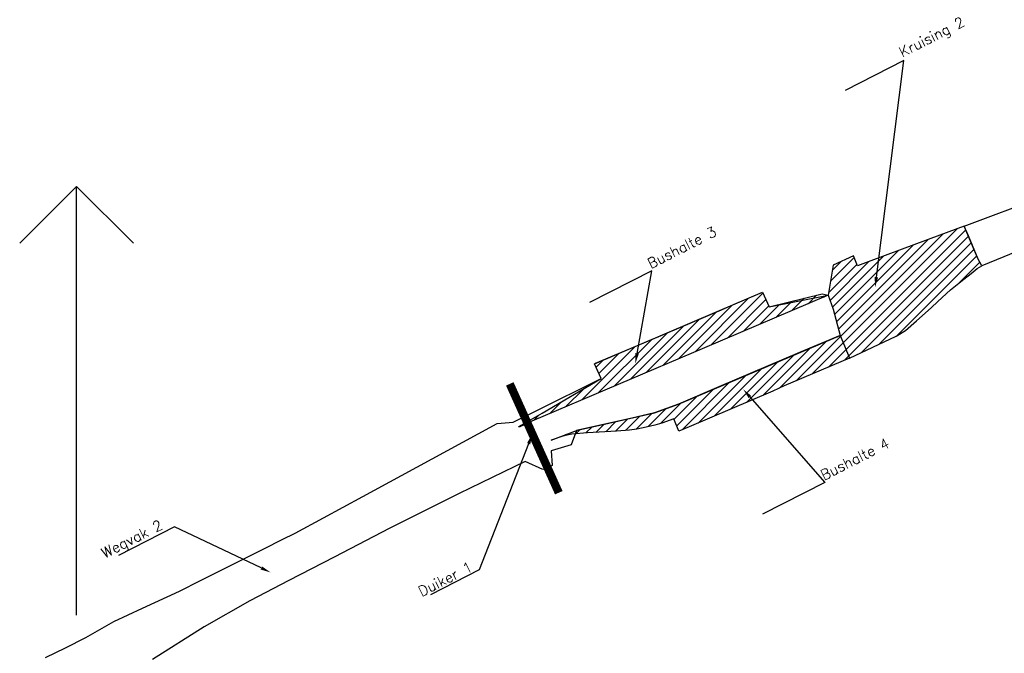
# Model space of a CAD drawing. Extents: x 124147 to 126881, y 449737 to 451606.
# Tile 4 of 6: x 124849 to 125087, y 450624 to 450777. Entities that reach past the tile are written whole.
import ezdxf
from ezdxf import colors
from ezdxf.entities.mleader import LeaderData, LeaderLine
from ezdxf.math import Vec2, Vec3

# ---------------------------------------------------------------- set-up
doc = ezdxf.new("R2010")
doc.units = 0
for name, color, linetype in [('MTD-xx-bushalte', 92, 'Continuous'), ('MTD-xx-Duiker', 202, 'Continuous'), ('MTD-xx-kruising', 160, 'Continuous'), ('MTD-xx-tekst 2.5 mm', 7, 'Continuous'), ('MTD-xx-wegvak', 10, 'Continuous')]:
    doc.layers.add(name, color=color, linetype=linetype)
doc.layers.add('MTD-xx-hulp', color=6, linetype='Continuous', plot=False)
doc.styles.get("Standard").update_dxf_attribs({"font": 'romand.shx'})
pattern_1 = [(45, (0, 0), (-1.122532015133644, 1.122532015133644), [])]

msp = doc.modelspace()

# ---------------------------------------------------------------- hatches: boundary and pattern name
at = {"layer": 'MTD-xx-bushalte'}
h = msp.add_hatch(dxfattribs=at)
h.set_pattern_fill('ANSI31', color=256, scale=10)
h.set_pattern_definition(pattern_1)
h.paths.add_polyline_path([(124969.3405529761, 450678.3170462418), (124969.273, 450678.451), (124974.8970104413, 450681.6822229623), (124989.091, 450690.031), (124988.224, 450692.011), (124987.5346538, 450693.6070702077), (124987.792, 450693.744), (125000.952, 450699.301), (125018.168, 450706.64), (125021.14, 450707.895), (125028.1325, 450710.8725), (125029.738, 450707.328), (125042.5132265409, 450710.501690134), (125043.9841297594, 450710.1798387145), (125014.0743389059, 450697.4775421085), (124972.3839639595, 450679.7721856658)])
h = msp.add_hatch(dxfattribs=at)
h.set_pattern_fill('ANSI31', color=256, scale=10)
h.set_pattern_definition(pattern_1)
h.paths.add_polyline_path([(125046.8389411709, 450700.4559256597), (125047.9100643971, 450697.9484952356), (125049.1619337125, 450695.0009075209), (125033.349, 450688.285), (125030.629, 450686.978), (125010.408, 450678.379), (125007.9110000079, 450677.3400000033), (125006.6538407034, 450680.314701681), (125003.7955872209, 450679.2886052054), (125002.1077278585, 450678.8070349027), (124999.9649415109, 450678.3155197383), (124997.7686414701, 450677.834688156), (124995.9701677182, 450677.5488193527), (124992.8136431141, 450677.3148245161), (124985.8124739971, 450676.9308700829), (124982.0244488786, 450676.6254959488), (124980.1121379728, 450676.1914946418), (124977.0808972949, 450675.1636853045), (124983.4025472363, 450677.6113542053), (124991.0102396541, 450679.274879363), (125002.0431011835, 450681.7448643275), (125007.7788064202, 450683.8843411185), (125027.3088737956, 450692.1701333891)])
at = {"layer": 'MTD-xx-kruising'}
h = msp.add_hatch(dxfattribs=at)
h.set_pattern_fill('ANSI31', color=256, scale=10)
h.set_pattern_definition(pattern_1)
h.paths.add_polyline_path([(125080.1571122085, 450719.0200246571), (125076.8395158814, 450726.867503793), (125070.9514390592, 450724.6765362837), (125058.360742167, 450719.9915077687), (125052.9652840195, 450717.9838448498), (125051.02, 450717.26), (125050.077, 450719.706), (125045.2143406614, 450717.4410400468), (125043.9841297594, 450710.1798387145), (125045.1979938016, 450706.7838098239), (125046.8389411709, 450700.4559256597), (125047.9100643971, 450697.9484952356), (125049.1619337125, 450695.0009075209), (125060.43, 450700.3), (125062.63, 450701.67), (125065.3342641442, 450704.0075842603), (125068.8248203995, 450707.1174305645), (125070.44, 450708.615), (125073.53, 450711.48), (125076.77, 450714.05), (125078.5068789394, 450715.4277095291), (125080.01, 450716.62), (125081.0826335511, 450717.2776731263)])

# ---------------------------------------------------------------- linework, layer by layer
at = {"layer": 'MTD-xx-bushalte'}
for points in [[(124969.3405529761, 450678.3170462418), (124969.273, 450678.451), (124974.8970104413, 450681.6822229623), (124989.091, 450690.031), (124988.224, 450692.011), (124987.5346538, 450693.6070702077), (124987.792, 450693.744), (125000.952, 450699.301), (125018.168, 450706.64), (125021.14, 450707.895), (125028.1325, 450710.8725), (125029.738, 450707.328), (125042.5132265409, 450710.501690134), (125043.9841297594, 450710.1798387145), (125014.0743389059, 450697.4775421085), (124972.3839639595, 450679.7721856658)], [(125046.8389411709, 450700.4559256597), (125047.9100643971, 450697.9484952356), (125049.1619337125, 450695.0009075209), (125033.349, 450688.285), (125030.629, 450686.978), (125010.408, 450678.379), (125007.9110000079, 450677.3400000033), (125006.6538407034, 450680.314701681), (125003.7955872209, 450679.2886052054), (125002.1077278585, 450678.8070349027), (124999.9649415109, 450678.3155197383), (124997.7686414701, 450677.834688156), (124995.9701677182, 450677.5488193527), (124992.8136431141, 450677.3148245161), (124985.8124739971, 450676.9308700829), (124982.0244488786, 450676.6254959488), (124980.1121379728, 450676.1914946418), (124977.0808972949, 450675.1636853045), (124983.4025472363, 450677.6113542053), (124991.0102396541, 450679.274879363), (125002.0431011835, 450681.7448643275), (125007.7788064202, 450683.8843411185), (125027.3088737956, 450692.1701333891)]]:
    msp.add_lwpolyline(points, close=True, dxfattribs=at)
at = {"layer": 'MTD-xx-Duiker', "const_width": 2}
msp.add_lwpolyline([(124978.8895474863, 450662.4641793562), (124967.0515526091, 450688.7492240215)], dxfattribs=at)
at = {"layer": 'MTD-xx-hulp'}
for points in [[(124862.3955, 450736.456053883), (124848.6441188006, 450722.7046726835)], [(124862.3955, 450632.890946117), (124862.3955, 450736.456053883)], [(124862.3955, 450736.456053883), (124876.1468811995, 450722.7046726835)]]:
    msp.add_lwpolyline(points, dxfattribs=at)
at = {"layer": 'MTD-xx-kruising'}
msp.add_lwpolyline([(125080.1571122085, 450719.0200246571), (125076.8395158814, 450726.867503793), (125070.9514390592, 450724.6765362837), (125058.360742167, 450719.9915077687), (125052.9652840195, 450717.9838448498), (125051.02, 450717.26), (125050.077, 450719.706), (125045.2143406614, 450717.4410400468), (125043.9841297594, 450710.1798387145), (125045.1979938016, 450706.7838098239), (125046.8389411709, 450700.4559256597), (125047.9100643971, 450697.9484952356), (125049.1619337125, 450695.0009075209), (125060.43, 450700.3), (125062.63, 450701.67), (125065.3342641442, 450704.0075842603), (125068.8248203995, 450707.1174305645), (125070.44, 450708.615), (125073.53, 450711.48), (125076.77, 450714.05), (125078.5068789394, 450715.4277095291), (125080.01, 450716.62), (125081.0826335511, 450717.2776731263), (125080.1571122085, 450719.0200246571)], close=True, dxfattribs=at)
at = {"layer": 'MTD-xx-wegvak'}
for points in [[(125093.06, 450722.205), (125081.0826335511, 450717.2776731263), (125080.218, 450718.876), (125077.8389057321, 450724.5035359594), (125076.8395158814, 450726.867503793), (125095.7242241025, 450733.894549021)], [(124854.8704814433, 450622.6428950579), (124859.7431880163, 450625.0230769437), (124864.6463065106, 450627.5189137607), (124871.369965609, 450631.3370214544), (124878.2870297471, 450634.5415331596), (124887.2394260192, 450638.7038381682), (124892.34, 450641.27), (124907.76, 450649.01), (124912.08, 450651.19), (124915.22, 450652.72), (124922.0604930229, 450656.4280428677), (124931.5368034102, 450661.5648897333), (124940.89, 450666.635), (124959.4177829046, 450676.6784008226), (124964.0307668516, 450679.17897237), (124967.8540546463, 450679.5018983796), (124973.2974132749, 450682.1801733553), (124989.091, 450690.031), (124987.5346538, 450693.6070702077), (125028.1325, 450710.8725), (125029.738, 450707.328), (125043.9841297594, 450710.1798387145), (125045.1979938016, 450706.7838098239), (125046.8499417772, 450700.4301739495), (125037.0739074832, 450696.3130295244), (125017.5438401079, 450688.0272372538), (125007.7788064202, 450683.8843411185), (125002.0431011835, 450681.7448643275), (124996.5266704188, 450680.5098718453), (124983.1569970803, 450677.5094718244), (124981.8732615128, 450674.0325560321), (124977.0271451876, 450672.6123817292), (124977.26, 450669.03), (124974.998, 450668.064), (124970.7419754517, 450669.9927245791), (124954.8333846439, 450662.2662307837), (124938.0350843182, 450653.8715419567), (124924.5858906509, 450646.93842586), (124913.6854286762, 450641.2504631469), (124904.2649402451, 450636.3730597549), (124893.1871570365, 450630.0617591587), (124880.768369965, 450622.1543728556)]]:
    msp.add_lwpolyline(points, dxfattribs=at)

# ---------------------------------------------------------------- leaders
at = {"layer": 'MTD-xx-tekst 2.5 mm'}
ml = msp.add_multileader_mtext('Standard', dxfattribs=at)
ml.set_content('Kruising 2', color=256)
ml.set_leader_properties()
ml.build(insert=Vec2(0, 0))
ml.multileader.update_dxf_attribs({"has_dogleg": 0, "text_left_attachment_type": 5, "text_right_attachment_type": 5, "dogleg_length": 1, "arrow_head_size": 2.5})
ctx = ml.context
ctx.base_point, ctx.char_height, ctx.arrow_head_size, ctx.landing_gap_size, ctx.plane_origin, ctx.plane_x_axis, ctx.plane_y_axis = Vec3(125062.2734824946, 450766.8286775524), 2.5, 2.5, 0, Vec3(125055.3000177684, 450712.0273344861), Vec3(0.8911848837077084, 0.45364027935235), Vec3(-0.45364027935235, 0.8911848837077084)
ctx.left_attachment, ctx.right_attachment = 5, 5
notes = []
notes.append((ctx, [(0, (1, 1, 0), (125061.3822976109, 450766.375037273), (0.8911848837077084, 0.45364027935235), 1, [(0, [(125055.3000177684, 450712.0273344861)], 0, [])])]))
ctx.mtext.insert, ctx.mtext.text_direction, ctx.mtext.rotation, ctx.mtext.flow_direction = Vec3(125060.7613482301, 450769.7992938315), Vec3(0.8911848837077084, 0.45364027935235), -0.4312108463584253, 5
ml = msp.add_multileader_mtext('Standard', dxfattribs=at)
ml.set_content('Bushalte 3', color=256)
ml.set_leader_properties()
ml.build(insert=Vec2(0, 0))
ml.multileader.update_dxf_attribs({"has_dogleg": 0, "text_left_attachment_type": 5, "text_right_attachment_type": 5, "dogleg_length": 1, "arrow_head_size": 2.5})
ctx = ml.context
ctx.base_point, ctx.char_height, ctx.arrow_head_size, ctx.landing_gap_size, ctx.plane_origin, ctx.plane_x_axis, ctx.plane_y_axis = Vec3(125001.3609208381, 450716.0304453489), 2.5, 2.5, 0, Vec3(124997.388, 450693.6620000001), Vec3(0.8911848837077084, 0.45364027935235), Vec3(-0.45364027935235, 0.8911848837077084)
ctx.left_attachment, ctx.right_attachment = 5, 5
notes.append((ctx, [(0, (1, 1, 0), (125000.4697359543, 450715.5768050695), (0.8911848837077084, 0.45364027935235), 1, [(0, [(124997.388, 450693.6620000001)], 0, [])])]))
ctx.mtext.insert, ctx.mtext.text_direction, ctx.mtext.rotation, ctx.mtext.flow_direction = Vec3(125000, 450718.704), Vec3(0.8911848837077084, 0.45364027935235), -0.4312108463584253, 5
ml = msp.add_multileader_mtext('Standard', dxfattribs=at)
ml.set_content('Bushalte 4', color=256)
ml.set_leader_properties()
ml.build(insert=Vec2(0, 0))
ml.multileader.update_dxf_attribs({"has_dogleg": 0, "text_left_attachment_type": 5, "text_right_attachment_type": 5, "dogleg_length": 1, "arrow_head_size": 2.5})
ctx = ml.context
ctx.base_point, ctx.char_height, ctx.arrow_head_size, ctx.landing_gap_size, ctx.plane_origin, ctx.plane_x_axis, ctx.plane_y_axis = Vec3(125043.1589208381, 450664.9264453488), 2.5, 2.5, 0, Vec3(125074.9405283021, 450625.8733177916), Vec3(0.8911848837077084, 0.45364027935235), Vec3(-0.45364027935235, 0.8911848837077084)
ctx.left_attachment, ctx.right_attachment = 5, 5
notes.append((ctx, [(0, (1, 1, 0), (125042.2677359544, 450664.4728050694), (0.8911848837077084, 0.45364027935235), 1, [(0, [(125023.4167778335, 450687.4812558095)], 0, [])])]))
ctx.mtext.insert, ctx.mtext.text_direction, ctx.mtext.rotation, ctx.mtext.width, ctx.mtext.flow_direction = Vec3(125041.798, 450667.5999999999), Vec3(0.8911848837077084, 0.45364027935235), -0.4312108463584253, 43.47623744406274, 5
ml = msp.add_multileader_mtext('Standard', dxfattribs=at)
ml.set_content('Duiker 1', color=256)
ml.set_leader_properties()
ml.build(insert=Vec2(0, 0))
ml.multileader.update_dxf_attribs({"has_dogleg": 0, "text_left_attachment_type": 5, "text_right_attachment_type": 5, "dogleg_length": 1, "arrow_head_size": 2.5})
ctx = ml.context
ctx.base_point, ctx.char_height, ctx.arrow_head_size, ctx.landing_gap_size, ctx.plane_origin, ctx.plane_x_axis, ctx.plane_y_axis = Vec3(124945.9678952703, 450636.8423844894), 2.5, 2.5, 0, Vec3(124945.1942872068, 450556.5301744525), Vec3(0.8911848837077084, 0.45364027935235), Vec3(-0.45364027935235, 0.8911848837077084)
ctx.left_attachment, ctx.right_attachment = 5, 5
notes.append((ctx, [(1, (1, 1, 0), (124960.5451337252, 450644.2626433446), (-0.8911848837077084, -0.45364027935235), 1, [(0, [(124972.5085540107, 450676.6325161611)], 0, [])])]))
ctx.mtext.insert, ctx.mtext.text_direction, ctx.mtext.rotation, ctx.mtext.width, ctx.mtext.flow_direction = Vec3(124944.6069744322, 450639.5159391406), Vec3(0.8911848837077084, 0.45364027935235), -0.4312108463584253, 43.47623744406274, 5
ml = msp.add_multileader_mtext('Standard', dxfattribs=at)
ml.set_content('Wegvak 2', color=256)
ml.set_leader_properties()
ml.build(insert=Vec2(0, 0))
ml.multileader.update_dxf_attribs({"has_dogleg": 0, "text_left_attachment_type": 5, "text_right_attachment_type": 5, "dogleg_length": 1, "arrow_head_size": 2.5})
ctx = ml.context
ctx.base_point, ctx.char_height, ctx.arrow_head_size, ctx.landing_gap_size, ctx.plane_origin, ctx.plane_x_axis, ctx.plane_y_axis = Vec3(124869.5841342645, 450645.8283837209), 2.5, 2.5, 0, Vec3(124909.2748736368, 450643.2203081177), Vec3(0.8911848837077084, 0.45364027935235), Vec3(-0.45364027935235, 0.8911848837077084)
ctx.left_attachment, ctx.right_attachment = 5, 5
notes.append((ctx, [(1, (1, 1, 0), (124886.9198021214, 450654.6527672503), (-0.8911848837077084, -0.45364027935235), 1, [(0, [(124909.2748736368, 450643.2203081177)], 0, [])])]))
ctx.mtext.insert, ctx.mtext.text_direction, ctx.mtext.rotation, ctx.mtext.width, ctx.mtext.flow_direction = Vec3(124868.072, 450648.799), Vec3(0.8911848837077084, 0.45364027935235), -0.4312108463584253, 43.84214853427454, 5
for ctx, leaders in notes:
    for number, flags, end, landing, length, lines in leaders:
        leader = LeaderData()
        leader.index, (leader.has_last_leader_line, leader.has_dogleg_vector, leader.attachment_direction) = number, flags
        leader.last_leader_point, leader.dogleg_vector, leader.dogleg_length = Vec3(end), Vec3(landing), length
        for number, points, colour, breaks in lines:
            line = LeaderLine()
            line.index, line.vertices, line.color, line.breaks = number, Vec3.list(points), colors.encode_raw_color(colour), breaks
            leader.lines.append(line)
        ctx.leaders.append(leader)

doc.saveas('drawing.dxf')
